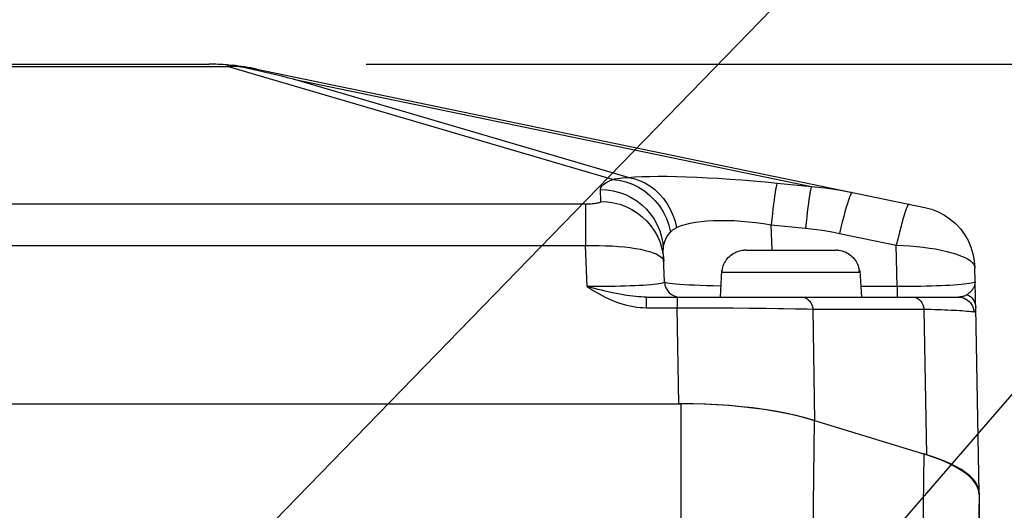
# Model space of a CAD drawing. Header units: millimetres. Extents: x 0 to 420, y 0 to 297.
# Tile 59 of 63: x 337.35 to 349.89, y 230.65 to 236.9. Entities that reach past the tile are written whole.
import ezdxf

# ---------------------------------------------------------------- set-up
doc = ezdxf.new("R2010")
doc.units = ezdxf.units.MM
doc.header["$LTSCALE"] = 23.1
doc.layers.get('0').update_dxf_attribs({"linetype": 'CONTINUOUS'})
for name, color, linetype in [('COMPONENTS', 7, 'CONTINUOUS'), ('DETAIL', 7, 'CONTINUOUS'), ('DIMENSION', 7, 'CONTINUOUS')]:
    doc.layers.add(name, color=color, linetype=linetype)
doc.styles.get("Standard").update_dxf_attribs({"font": 'arial.ttf'})
doc.dimstyles.new('DIMSTYLE_14', dxfattribs={"dimtxt": 3, "dimasz": 3, "dimexe": 0.18, "dimexo": 0.0625, "dimgap": 0.09, "dimtad": 1, "dimdec": 1, "dimlfac": 5, "dimdsep": 46, "dimtxsty": 'STANDARD', "dimblk": '_FILLED', "dimblk1": '_FILLED', "dimblk2": '_FILLED', "dimcen": 0.09, "dimadec": 0, "dimazin": 0, "dimtp": 0.8, "dimtm": 0.8, "dimtfac": 1, "dimtdec": 1, "dimtofl": 0, "dimtmove": 0, "dimatfit": 3, "dimldrblk": '_FILLED', "dimfxl": 1, "dimtolj": 1, "dimarcsym": 0})
doc.dimstyles.new('DIMSTYLE_15', dxfattribs={"dimtxt": 3, "dimasz": 3, "dimexe": 0.18, "dimexo": 0.0625, "dimgap": 0.09, "dimtad": 1, "dimdec": 1, "dimlfac": 5, "dimdsep": 46, "dimtxsty": 'STANDARD', "dimblk": '_FILLED', "dimblk1": '_FILLED', "dimblk2": '_FILLED', "dimcen": 0.09, "dimadec": 0, "dimazin": 0, "dimtp": 0.5, "dimtm": 0.5, "dimtfac": 1, "dimtdec": 1, "dimtofl": 0, "dimtmove": 0, "dimatfit": 3, "dimldrblk": '_FILLED', "dimfxl": 1, "dimtolj": 1, "dimarcsym": 0})
doc.dimstyles.new('DIMSTYLE_8', dxfattribs={"dimtxt": 3, "dimasz": 3, "dimexe": 0.18, "dimexo": 0.0625, "dimgap": 0.09, "dimtad": 1, "dimlfac": 5, "dimdsep": 46, "dimtxsty": 'STANDARD', "dimblk": '_FILLED', "dimblk1": '_FILLED', "dimblk2": '_FILLED', "dimcen": 0.09, "dimadec": 0, "dimazin": 0, "dimtp": 0.5, "dimtm": 0.5, "dimtfac": 1, "dimtofl": 0, "dimtmove": 0, "dimatfit": 3, "dimldrblk": '_FILLED', "dimfxl": 1, "dimtolj": 1, "dimarcsym": 0})
doc.dimstyles.get("Standard").update_dxf_attribs({"dimtxt": 3, "dimasz": 3, "dimexe": 0.18, "dimexo": 0.0625, "dimgap": 0.09, "dimtad": 1, "dimdec": 3, "dimdsep": 46, "dimtxsty": 'STANDARD', "dimblk": '_FILLED', "dimblk1": '_FILLED', "dimblk2": '_FILLED', "dimcen": 0.09, "dimadec": 0, "dimazin": 0, "dimtol": 1, "dimtp": 0.001, "dimtm": 0.001, "dimtfac": 1, "dimtdec": 3, "dimtofl": 0, "dimtmove": 0, "dimatfit": 3, "dimldrblk": '_FILLED', "dimfxl": 1, "dimtolj": 1, "dimarcsym": 0})

# ---------------------------------------------------------------- blocks, each defined once
blk = doc.blocks.new('_FILLED')
at = {"color": 0, "linetype": 'BYBLOCK'}
blk.add_solid([(0, 0), (-1, 0.2), (-1, -0.2)], dxfattribs=at)
blk = doc.blocks.new('*D7')
at = {"layer": 'DIMENSION', "color": 2, "linetype": 'CONTINUOUS'}
for p, q in [((299.867, 246.973), (299.867, 256.337)), ((360.267, 246.056), (360.267, 256.337)), ((299.867, 254.337), (330.067, 254.337)), ((360.267, 254.337), (330.067, 254.337)), ((299.867, 222.937), (299.867, 242.649)), ((360.267, 222.937), (360.267, 242.489))]:
    blk.add_line(p, q, dxfattribs=at)
at = {"layer": 'DIMENSION', "color": 2, "linetype": 'CONTINUOUS', "xscale": 3, "yscale": 3, "zscale": 3, "rotation": 180}
blk.add_blockref('_FILLED', (299.867, 254.337), dxfattribs=at)
at = {"layer": 'DIMENSION', "color": 2, "linetype": 'CONTINUOUS', "xscale": 3, "yscale": 3, "zscale": 3}
blk.add_blockref('_FILLED', (360.267, 254.337), dxfattribs=at)
at = {"layer": 'DIMENSION', "color": 2, "linetype": 'CONTINUOUS', "insert": (330.067, 258.087), "char_height": 3, "width": 6.99257, "attachment_point": 2, "line_spacing_factor": 0.9}
blk.add_mtext('302', dxfattribs=at)
blk = doc.blocks.new('*D20')
at = {"layer": 'DIMENSION', "color": 2, "linetype": 'CONTINUOUS'}
for p, q in [((341.759, 236.337), (388.487, 236.337)), ((386.487, 236.337), (386.487, 193.574)), ((386.487, 150.812), (386.487, 193.574)), ((369.467, 150.812), (388.487, 150.812))]:
    blk.add_line(p, q, dxfattribs=at)
at = {"layer": 'DIMENSION', "color": 2, "linetype": 'CONTINUOUS', "xscale": 3, "yscale": 3, "zscale": 3}
for p, rotation in [((386.487, 236.337), 90), ((386.487, 150.812), 270)]:
    blk.add_blockref('_FILLED', p, dxfattribs=dict(at, rotation=rotation))
at = {"layer": 'DIMENSION', "color": 2, "linetype": 'CONTINUOUS', "insert": (382.737, 193.574), "char_height": 3, "width": 13.27138, "attachment_point": 2, "rotation": 90, "line_spacing_factor": 0.9}
blk.add_mtext('(427.6)', dxfattribs=at)
blk = doc.blocks.new('*D21')
at = {"layer": 'DIMENSION', "color": 2, "linetype": 'CONTINUOUS'}
for p, q in [((341.759, 236.337), (380.487, 236.337)), ((378.487, 236.337), (378.487, 224.174)), ((378.487, 212.012), (378.487, 224.174)), ((351.867, 212.012), (380.487, 212.012))]:
    blk.add_line(p, q, dxfattribs=at)
at = {"layer": 'DIMENSION', "color": 2, "linetype": 'CONTINUOUS', "xscale": 3, "yscale": 3, "zscale": 3}
for p, rotation in [((378.487, 236.337), 90), ((378.487, 212.012), 270)]:
    blk.add_blockref('_FILLED', p, dxfattribs=dict(at, rotation=rotation))
at = {"layer": 'DIMENSION', "color": 2, "linetype": 'CONTINUOUS', "insert": (374.737, 224.174), "char_height": 3, "width": 10.48327, "attachment_point": 2, "rotation": 90, "line_spacing_factor": 0.9}
blk.add_mtext('121.6', dxfattribs=at)
blk = doc.blocks.new('*D25')
at = {"layer": 'DIMENSION', "color": 2, "linetype": 'CONTINUOUS'}
for p, q in [((299.867, 246.973), (299.867, 256.337)), ((360.267, 246.056), (360.267, 256.337)), ((299.867, 254.337), (330.067, 254.337)), ((360.267, 254.337), (330.067, 254.337)), ((299.867, 222.937), (299.867, 242.649)), ((360.267, 222.937), (360.267, 242.489))]:
    blk.add_line(p, q, dxfattribs=at)
at = {"layer": 'DIMENSION', "color": 2, "linetype": 'CONTINUOUS', "xscale": 3, "yscale": 3, "zscale": 3, "rotation": 180}
blk.add_blockref('_FILLED', (299.867, 254.337), dxfattribs=at)
at = {"layer": 'DIMENSION', "color": 2, "linetype": 'CONTINUOUS', "xscale": 3, "yscale": 3, "zscale": 3}
blk.add_blockref('_FILLED', (360.267, 254.337), dxfattribs=at)
at = {"layer": 'DIMENSION', "color": 2, "linetype": 'CONTINUOUS', "insert": (330.067, 258.087), "char_height": 3, "width": 6.99257, "attachment_point": 2, "line_spacing_factor": 0.9}
blk.add_mtext('302', dxfattribs=at)

msp = doc.modelspace()

# ---------------------------------------------------------------- linework, layer by layer
at = {"layer": 'COMPONENTS', "color": 9, "linetype": 'CONTINUOUS'}
for p, q in [((320.14063, 236.30743), (339.99243, 236.30743)), ((339.99243, 236.32753), (339.99243, 236.30743)), ((344.89804, 234.86678), (339.99243, 236.30743)), ((340.09667, 236.3121), (340.1175, 236.31251)), ((340.83332, 236.14593), (347.43003, 234.77967)), ((345.0947, 234.89448), (340.83332, 236.14593)), ((346.99254, 234.82266), (347.43003, 234.77967)), ((344.75041, 234.58802), (344.74488, 234.73933)), ((315.77927, 234.55716), (344.55378, 234.55716)), ((344.55378, 234.55716), (344.55378, 234.0254)), ((346.92897, 233.96905), (346.91728, 234.29023)), ((346.91728, 234.29023), (347.35467, 234.24725)), ((347.78883, 234.18071), (348.5117, 234.03099)), ((315.77927, 234.0254), (344.55378, 234.0254)), ((344.57282, 233.50394), (344.55378, 234.0254)), ((348.52132, 233.50394), (348.5117, 234.03099)), ((345.54539, 233.84463), (345.54988, 233.825)), ((346.29126, 233.68475), (348.04179, 233.68475)), ((348.52132, 233.50394), (348.05946, 233.50394)), ((348.52142, 233.50394), (348.52142, 233.36905)), ((345.32814, 233.23416), (345.32814, 233.36905)), ((345.72221, 233.36905), (345.72221, 233.23416)), ((345.32814, 233.23416), (345.86913, 233.23421)), ((345.7415, 232.01169), (345.72221, 233.23416)), ((345.86913, 233.23421), (346.02583, 233.234)), ((346.02583, 233.234), (346.25356, 233.23318)), ((346.25356, 233.23318), (346.44005, 233.23203)), ((346.44005, 233.23203), (346.64032, 233.2303)), ((347.47497, 231.7951), (347.45255, 233.21611)), ((347.45255, 233.21611), (348.86686, 233.21611)), ((348.9011, 231.35909), (348.86686, 233.21611)), ((349.49684, 233.20673), (349.49998, 233.18182)), ((345.77241, 230.28713), (345.77241, 232.01169)), ((347.45082, 230.28019), (347.46947, 231.79678)), ((348.86358, 231.37056), (348.84494, 229.85396)), ((349.56653, 230.85172), (349.54091, 229.38389))]:
    msp.add_line(p, q, dxfattribs=at)
at = {"layer": 'COMPONENTS', "color": 7, "linetype": 'CONTINUOUS'}
for p, q in [((320.37393, 236.33662), (339.75912, 236.33662)), ((340.36755, 236.27428), (348.87354, 234.51258)), ((345.55949, 233.56175), (345.54435, 233.97631)), ((346.59513, 233.96905), (346.5742, 233.96837)), ((346.59513, 233.96905), (347.73793, 233.96905)), ((347.75885, 233.96837), (347.73793, 233.96905)), ((346.28435, 233.70905), (346.26653, 233.36905)), ((346.28435, 233.70905), (346.29355, 233.70905)), ((346.29126, 233.68475), (346.29255, 233.70905)), ((346.29303, 233.70502), (346.29355, 233.70905)), ((346.29355, 233.70905), (346.29694, 233.72908)), ((348.03612, 233.72908), (348.03951, 233.70905)), ((348.03951, 233.70905), (348.04002, 233.70502)), ((348.03951, 233.70905), (348.04871, 233.70905)), ((348.04179, 233.68475), (348.04051, 233.70905)), ((348.04871, 233.70905), (348.06653, 233.36905)), ((349.51445, 233.56539), (349.51116, 233.74399)), ((349.51934, 233.36905), (349.51443, 233.56569)), ((345.32816, 233.36905), (349.30219, 233.36905)), ((349.52138, 233.29204), (349.51934, 233.36905)), ((349.52307, 233.23353), (349.52138, 233.29204)), ((349.56653, 230.87402), (349.52305, 233.23415)), ((314.36064, 232.01169), (345.77241, 232.01169)), ((345.90404, 232.01005), (345.7415, 232.01169)), ((347.46947, 231.79678), (348.9011, 231.35909)), ((349.00355, 231.32565), (348.9011, 231.35909)), ((349.56653, 230.85172), (349.56111, 230.90057)), ((349.56647, 230.87785), (349.56151, 230.91894)), ((349.56653, 230.87402), (349.56653, 218.49297))]:
    msp.add_line(p, q, dxfattribs=at)
for points in [[(339.99243, 236.32753), (340.00635, 236.32638), (340.02027, 236.3251), (340.03419, 236.32369), (340.04809, 236.32215), (340.06199, 236.32048), (340.07588, 236.31868), (340.08976, 236.31676), (340.10364, 236.3147), (340.1175, 236.31251)], [(340.1175, 236.31251), (340.12317, 236.31157), (340.12866, 236.31063), (340.13396, 236.30969), (340.13908, 236.30874), (340.14402, 236.3078), (340.14877, 236.30685), (340.15334, 236.30591), (340.15771, 236.30497), (340.1619, 236.30403)], [(340.4604, 236.23479), (340.38579, 236.25225), (340.31117, 236.26961), (340.23654, 236.28687), (340.1619, 236.30403)], [(340.83332, 236.14593), (340.75875, 236.16391), (340.68418, 236.18178), (340.6096, 236.19955), (340.53501, 236.21722), (340.4604, 236.23479)], [(348.87354, 234.51258), (348.96045, 234.48941), (349.04421, 234.45664), (349.12376, 234.41467), (349.1981, 234.36404), (349.26628, 234.30538), (349.32745, 234.23944), (349.38083, 234.16705), (349.42575, 234.08912), (349.46163, 234.00664), (349.48804, 233.92066), (349.50462, 233.83226), (349.51117, 233.74255)], [(346.29694, 233.72908), (346.3017, 233.74877), (346.30784, 233.76813), (346.31541, 233.7873), (346.32436, 233.80612), (346.33449, 233.82417), (346.34582, 233.84137), (346.35835, 233.85778), (346.37184, 233.87319), (346.38623, 233.88754), (346.40159, 233.9009), (346.4179, 233.9132), (346.43525, 233.92453), (346.45356, 233.93482), (346.47252, 233.94381), (346.49216, 233.95147), (346.51246, 233.95783), (346.53294, 233.96279), (346.55348, 233.96629), (346.5742, 233.96837)], [(347.75885, 233.96837), (347.77958, 233.96629), (347.80011, 233.96279), (347.8206, 233.95783), (347.84089, 233.95147), (347.86054, 233.94381), (347.87949, 233.93482), (347.8978, 233.92453), (347.91516, 233.9132), (347.93147, 233.9009), (347.94683, 233.88754), (347.96122, 233.87319), (347.97471, 233.85778), (347.98723, 233.84137), (347.99857, 233.82417), (348.0087, 233.80612), (348.01764, 233.7873), (348.02521, 233.76813), (348.03135, 233.74877), (348.03612, 233.72908)], [(346.29126, 233.68475), (346.2915, 233.68882), (346.2918, 233.69289), (346.29216, 233.69694), (346.29257, 233.70098), (346.29303, 233.70502)], [(348.04002, 233.70502), (348.04049, 233.70098), (348.0409, 233.69694), (348.04125, 233.69289), (348.04155, 233.68882), (348.04179, 233.68475)], [(349.50008, 233.18183), (349.50382, 233.18138), (349.50728, 233.18179), (349.51045, 233.18308), (349.51332, 233.18519), (349.51587, 233.18818), (349.51804, 233.19216), (349.51984, 233.19717), (349.52126, 233.20318), (349.52228, 233.21028), (349.52289, 233.2185), (349.52311, 233.2278), (349.52307, 233.23353)], [(347.46947, 231.79678), (347.35228, 231.83019), (347.22966, 231.8609), (347.10159, 231.88889), (346.96748, 231.91425), (346.82792, 231.93689), (346.68479, 231.95661), (346.53805, 231.97334), (346.38773, 231.98714), (346.23581, 231.99789), (346.08294, 232.00554), (345.92848, 232.01014), (345.77241, 232.01169)], [(347.47497, 231.7951), (347.35855, 231.82831), (347.23598, 231.85891), (347.10724, 231.88691), (346.97171, 231.91241), (346.83002, 231.9353), (346.68407, 231.95528), (346.5338, 231.97231), (346.37928, 231.98643), (346.22259, 231.99744), (346.0644, 232.0053), (345.90404, 232.01005)], [(349.51939, 230.99643), (349.48271, 231.04373), (349.43575, 231.09041), (349.37958, 231.13564), (349.31412, 231.17927), (349.23946, 231.22144), (349.15694, 231.2617), (349.06701, 231.2999), (348.96923, 231.33618), (348.86358, 231.37056)], [(349.52297, 231.00715), (349.48928, 231.05062), (349.44609, 231.09354), (349.39392, 231.13541), (349.33266, 231.17621), (349.26243, 231.21595), (349.18408, 231.25416), (349.09788, 231.29067), (349.00355, 231.32565)], [(349.56151, 230.91894), (349.54699, 230.96331), (349.52297, 231.00715)], [(349.56111, 230.90057), (349.5454, 230.94881), (349.51939, 230.99643)]]:
    msp.add_lwpolyline(points, dxfattribs=at)
at = {"layer": 'COMPONENTS', "color": 9, "linetype": 'CONTINUOUS'}
for points in [[(339.99243, 236.30743), (340.01328, 236.30871), (340.03413, 236.30982), (340.05498, 236.31076)], [(340.05498, 236.31076), (340.07583, 236.31152), (340.09667, 236.3121)], [(340.1619, 236.30403), (340.18496, 236.30195), (340.20796, 236.29956), (340.23092, 236.29686), (340.25382, 236.29386), (340.27667, 236.29056), (340.29947, 236.28695), (340.32222, 236.28303)], [(340.32222, 236.28303), (340.34491, 236.2788), (340.36755, 236.27428)], [(344.89802, 234.86679), (344.9278, 234.87391), (344.95879, 234.88009), (344.991, 234.88528), (345.02439, 234.88944), (345.05897, 234.89252), (345.0947, 234.89448)], [(345.0947, 234.89448), (345.17903, 234.9004), (345.27091, 234.90469), (345.37034, 234.90736), (345.47795, 234.90837), (345.5931, 234.90776), (345.71391, 234.90564), (345.84023, 234.90201), (345.97221, 234.89686), (346.10834, 234.8903), (346.24875, 234.88232), (346.39333, 234.87292), (346.54018, 234.86225), (346.68869, 234.85033), (346.83947, 234.83714), (346.99254, 234.82266)], [(345.09475, 234.89448), (345.16774, 234.8796), (345.23912, 234.85626), (345.3081, 234.82472), (345.37396, 234.78533), (345.43596, 234.73851), (345.49343, 234.68476), (345.54575, 234.62468), (345.59235, 234.55892), (345.63273, 234.48819), (345.66645, 234.41326), (345.69313, 234.33494), (345.71249, 234.25408)], [(344.74488, 234.73933), (344.74883, 234.76141), (344.76141, 234.78315), (344.78262, 234.80456), (344.81246, 234.82564), (344.85094, 234.84638), (344.89804, 234.86678)], [(344.89807, 234.8668), (344.98381, 234.85744), (345.06844, 234.83793), (345.15086, 234.80853), (345.23, 234.7696), (345.30484, 234.72167), (345.37441, 234.66534), (345.43779, 234.60136), (345.49418, 234.53054), (345.54284, 234.45381), (345.58314, 234.37216), (345.61456, 234.28666), (345.63668, 234.19841)], [(346.99254, 234.82266), (346.98895, 234.81213), (346.9847, 234.79447), (346.97984, 234.76984), (346.97441, 234.73846), (346.96845, 234.70061), (346.96203, 234.65665), (346.9552, 234.60697), (346.94802, 234.55202), (346.94056, 234.49231), (346.93288, 234.42839), (346.92507, 234.36082), (346.91718, 234.29024)], [(347.43003, 234.77967), (347.42644, 234.76914), (347.4222, 234.75148), (347.41733, 234.72685), (347.4119, 234.69547), (347.40594, 234.65762), (347.39952, 234.61366), (347.39269, 234.56398), (347.38551, 234.50903), (347.37805, 234.44932), (347.37038, 234.3854), (347.36256, 234.31783), (347.35467, 234.24725)], [(347.43003, 234.77967), (347.51673, 234.77148), (347.60353, 234.76148), (347.69039, 234.74968), (347.77729, 234.7361), (347.8642, 234.72074), (347.95107, 234.70363)], [(344.74488, 234.73933), (344.82659, 234.73524), (344.90744, 234.72292), (344.98659, 234.70248), (345.06321, 234.67414), (345.13651, 234.63819), (345.2057, 234.59502), (345.27008, 234.54507), (345.32897, 234.48887), (345.38174, 234.42701), (345.42786, 234.36012), (345.46683, 234.28891), (345.49826, 234.21414), (345.5218, 234.13656), (345.53722, 234.05701), (345.54435, 233.97631)], [(347.95107, 234.70363), (347.94454, 234.70058), (347.93633, 234.68912), (347.92653, 234.66938), (347.91525, 234.64156), (347.9026, 234.60596), (347.88873, 234.56298), (347.87378, 234.51307), (347.85791, 234.45677), (347.8413, 234.39469), (347.82413, 234.32749), (347.80657, 234.25591), (347.78883, 234.18071)], [(344.55378, 234.55716), (344.57109, 234.55727), (344.58804, 234.55762), (344.60465, 234.55819), (344.62103, 234.55899), (344.63707, 234.56002), (344.65235, 234.56125), (344.66685, 234.56269), (344.6806, 234.56434), (344.69327, 234.56615), (344.70485, 234.56814), (344.71534, 234.57029), (344.72454, 234.57256), (344.73239, 234.57495), (344.73893, 234.57746), (344.74402, 234.58003), (344.74761, 234.58264), (344.74974, 234.5853), (344.75041, 234.58802)], [(344.75041, 234.58802), (344.83211, 234.58394), (344.91296, 234.57161), (344.99211, 234.55117), (345.06874, 234.52283), (345.14203, 234.48689), (345.21123, 234.44372), (345.2756, 234.39377), (345.33449, 234.33757), (345.38727, 234.2757), (345.43338, 234.20882), (345.47236, 234.13761), (345.50378, 234.06283), (345.52732, 233.98526), (345.54274, 233.90571), (345.54988, 233.825)], [(348.67395, 234.55391), (348.66742, 234.55086), (348.65921, 234.5394), (348.64941, 234.51966), (348.63813, 234.49184), (348.62548, 234.45625), (348.61161, 234.41326), (348.59666, 234.36336), (348.5808, 234.30706), (348.56418, 234.24498), (348.54701, 234.17778), (348.52945, 234.1062), (348.5117, 234.03099)], [(345.71248, 234.25408), (345.76475, 234.27528), (345.8228, 234.29361), (345.88618, 234.30916), (345.95433, 234.32204), (346.02684, 234.33228), (346.10345, 234.3398), (346.18367, 234.34465), (346.26707, 234.34687), (346.3536, 234.34645), (346.44289, 234.34343), (346.53446, 234.33785), (346.6281, 234.32971), (346.72345, 234.31905), (346.82, 234.30589), (346.91728, 234.29023)], [(345.54435, 233.97631), (345.5458, 234.01529), (345.55297, 234.05334), (345.56577, 234.09057), (345.58408, 234.12709), (345.60777, 234.163), (345.63668, 234.19841)], [(345.63668, 234.19841), (345.64769, 234.2098), (345.65934, 234.22034), (345.67165, 234.23004), (345.68461, 234.23889), (345.69822, 234.2469), (345.71248, 234.25408)], [(347.35467, 234.24725), (347.4267, 234.23949), (347.49887, 234.2304), (347.57116, 234.21997), (347.64358, 234.20821), (347.71614, 234.19513), (347.78883, 234.18071)], [(344.55378, 234.0254), (344.64001, 234.0268), (344.72558, 234.02647), (344.80986, 234.02441), (344.89221, 234.02067), (344.97202, 234.01527), (345.04871, 234.00821), (345.1217, 233.99958), (345.19044, 233.98946), (345.25442, 233.97783), (345.31317, 233.96482), (345.36622, 233.95056), (345.41316, 233.93509), (345.45364, 233.91857), (345.48734, 233.90118), (345.51399, 233.88295), (345.53339, 233.86401), (345.54539, 233.84463)], [(348.5117, 234.03099), (348.5989, 234.02753), (348.68541, 234.02213), (348.77057, 234.01484), (348.85373, 234.00566), (348.93427, 233.99468), (349.01158, 233.982), (349.08508, 233.96775), (349.15422, 233.952), (349.21848, 233.93486), (349.27737, 233.9165), (349.33043, 233.89704), (349.37728, 233.87658), (349.41756, 233.85529), (349.45094, 233.83337), (349.47717, 233.81094), (349.49604, 233.78817), (349.50741, 233.7653), (349.51116, 233.74395)], [(345.55949, 233.56175), (345.55647, 233.55633), (345.54723, 233.55136), (345.53212, 233.5467), (345.51165, 233.54213), (345.48617, 233.53768), (345.45565, 233.53354), (345.42019, 233.5296), (345.38017, 233.52578), (345.33582, 233.5223), (345.28746, 233.51911), (345.23539, 233.5161), (345.17989, 233.51345), (345.12131, 233.51112), (345.05998, 233.50904), (344.99613, 233.50732), (344.93031, 233.50591), (344.86269, 233.5048), (344.79287, 233.5041), (344.72091, 233.50378), (344.64744, 233.50375), (344.57282, 233.50394)], [(346.27385, 233.50884), (346.17751, 233.51106), (346.09425, 233.51348), (346.01541, 233.51619), (345.94149, 233.51914), (345.87289, 233.52246), (345.81005, 233.52604), (345.75342, 233.52978), (345.70341, 233.53388), (345.66035, 233.53817), (345.62459, 233.54253), (345.59643, 233.54721), (345.5761, 233.55217), (345.56374, 233.55708), (345.55949, 233.56175)], [(349.51446, 233.56532), (349.51172, 233.56022), (349.50272, 233.55518), (349.48776, 233.55045), (349.46726, 233.54577), (349.44159, 233.54115), (349.41098, 233.53684), (349.37574, 233.53278), (349.33625, 233.52885), (349.29265, 233.52525), (349.24528, 233.5219), (349.19445, 233.51874), (349.14022, 233.51593), (349.08304, 233.51336), (349.02308, 233.51103), (348.9598, 233.5091), (348.89326, 233.50742), (348.82392, 233.50594), (348.75173, 233.50493), (348.67691, 233.50439), (348.59996, 233.50409), (348.52132, 233.50393)], [(349.51442, 233.56571), (349.51445, 233.5562), (349.51384, 233.54692), (349.51266, 233.53786), (349.51093, 233.52904), (349.50871, 233.52044), (349.50603, 233.51209), (349.50294, 233.50399), (349.49948, 233.49614), (349.49569, 233.48856), (349.49161, 233.48123), (349.48727, 233.47417), (349.48271, 233.46738)], [(344.84382, 233.43649), (344.8016, 233.44624), (344.75813, 233.4566), (344.71345, 233.46756), (344.66763, 233.47911), (344.62072, 233.49124), (344.57282, 233.50394)], [(344.57282, 233.50394), (344.61146, 233.47848), (344.64997, 233.45422), (344.68834, 233.43114), (344.72657, 233.40925), (344.76466, 233.38856), (344.80262, 233.36905)], [(345.32814, 233.36905), (345.29671, 233.36947), (345.26379, 233.37075), (345.22935, 233.37294), (345.19342, 233.37604), (345.15593, 233.38009), (345.11673, 233.38513), (345.07572, 233.39117), (345.03292, 233.39823), (344.98835, 233.4063), (344.94199, 233.41538), (344.89381, 233.42545), (344.84382, 233.43649)], [(349.4154, 233.40194), (349.40653, 233.39633), (349.39744, 233.39128), (349.38817, 233.38679), (349.37873, 233.38284), (349.36916, 233.37942), (349.35954, 233.37653), (349.34988, 233.37414), (349.34022, 233.37224), (349.3306, 233.37081), (349.32104, 233.36981), (349.31156, 233.36924), (349.30218, 233.36905)], [(349.44912, 233.42889), (349.44117, 233.42172), (349.43288, 233.41482), (349.42428, 233.40822), (349.41539, 233.40194)], [(349.41539, 233.40194), (349.4359, 233.39046), (349.45478, 233.37674), (349.47179, 233.36101), (349.48667, 233.34346), (349.49921, 233.32437), (349.50923, 233.304), (349.51659, 233.28264), (349.52118, 233.26059), (349.52295, 233.23818)], [(349.48272, 233.46738), (349.47689, 233.45943), (349.47061, 233.45158), (349.46387, 233.44386), (349.4567, 233.43629), (349.44912, 233.42889)], [(344.80262, 233.36905), (344.84907, 233.34693), (344.8952, 233.32682), (344.94101, 233.3087), (344.9866, 233.29258), (345.03187, 233.27846), (345.0765, 233.26634), (345.12042, 233.25625), (345.16369, 233.24817), (345.20611, 233.24193), (345.24763, 233.23749), (345.28831, 233.2349), (345.32814, 233.23416)], [(347.3081, 233.36905), (347.33003, 233.36686), (347.35149, 233.36034), (347.372, 233.34962), (347.3911, 233.33495), (347.40839, 233.31665), (347.42348, 233.29511), (347.43605, 233.27082), (347.44581, 233.24429), (347.45255, 233.21611)], [(348.72241, 233.36905), (348.74434, 233.36686), (348.7658, 233.36034), (348.78631, 233.34962), (348.80541, 233.33495), (348.8227, 233.31665), (348.83779, 233.29511), (348.85036, 233.27082), (348.86012, 233.24429), (348.86686, 233.21611)], [(349.30218, 233.36905), (349.32701, 233.36748), (349.35144, 233.36278), (349.37509, 233.35503), (349.3976, 233.34435), (349.4186, 233.33091), (349.43778, 233.31493), (349.45481, 233.29664), (349.46944, 233.27635), (349.48145, 233.25437), (349.49063, 233.23104), (349.49684, 233.20673)], [(346.64032, 233.2303), (346.78096, 233.22872), (346.85321, 233.22781)], [(346.85321, 233.22781), (347.00073, 233.22563), (347.07571, 233.2244)], [(347.07571, 233.2244), (347.22687, 233.2215), (347.30266, 233.21993), (347.37802, 233.21816), (347.45255, 233.21611)], [(348.86686, 233.21611), (348.95689, 233.21354), (349.00051, 233.21218)], [(349.00051, 233.21218), (349.08403, 233.2093), (349.12472, 233.20778), (349.16485, 233.20616), (349.20406, 233.20444), (349.24235, 233.20264), (349.27949, 233.20075), (349.31516, 233.19875), (349.34916, 233.19665), (349.38114, 233.19446), (349.4108, 233.19215), (349.43793, 233.18973), (349.46215, 233.18719), (349.48301, 233.18455), (349.50008, 233.18183)]]:
    msp.add_lwpolyline(points, dxfattribs=at)
at = {"layer": 'COMPONENTS', "color": 7, "linetype": 'CONTINUOUS'}
for centre, radius, start, end in [((339.75912, 233.33662), 3, 85.539623, 90), ((339.75912, 233.33662), 3, 78.298749, 84.33281), ((345.75933, 233.56905), 0.2, 182.091555, 270.006864)]:
    msp.add_arc(centre, radius, start, end, dxfattribs=at)

# ---------------------------------------------------------------- dimensions: what is measured, and where the dimension line sits
at = {"layer": 'DIMENSION', "color": 2, "linetype": 'CONTINUOUS'}
for picture in ['*D7', '*D25']:
    dim = msp.add_linear_dim(base=(360.26653, 254.33662), p1=(299.86653, 222.93677), p2=(360.26653, 222.93677), dimstyle='DIMSTYLE_8', dxfattribs=at)
    dim.commit()
    dim.dimension.update_dxf_attribs({"geometry": picture, "text_midpoint": (326.57024, 256.58662), "dimtype": 160})
dim = msp.add_linear_dim(base=(386.48653, 150.81169), p1=(341.75912, 236.33662), p2=(369.46653, 150.81169), angle=270, text='(<>)', dimstyle='DIMSTYLE_14', dxfattribs=at)
dim.commit()
dim.dimension.update_dxf_attribs({"geometry": '*D20', "text_midpoint": (385.56701, 191.61661), "dimtype": 160})
dim = msp.add_linear_dim(base=(378.48653, 212.01169), p1=(341.75912, 236.33662), p2=(351.86653, 212.01169), angle=270, dimstyle='DIMSTYLE_15', dxfattribs=at)
dim.commit()
dim.dimension.update_dxf_attribs({"geometry": '*D21', "text_midpoint": (378.58517, 219.48815), "dimtype": 160})

# ---------------------------------------------------------------- leaders
at = {"layer": 'DETAIL', "color": 2, "linetype": 'CONTINUOUS'}
for points in [[(334.32565, 224.07885), (363.74705, 254.33662), (367.42843, 254.33662)], [(341.83675, 222.70178), (362.26409, 246.33662), (365.16123, 246.33662)]]:
    msp.add_leader(points, dimstyle='STANDARD', override={"dimtad": 0, "dimldrblk": 'DOT'}, dxfattribs=at)

doc.saveas('drawing.dxf')
